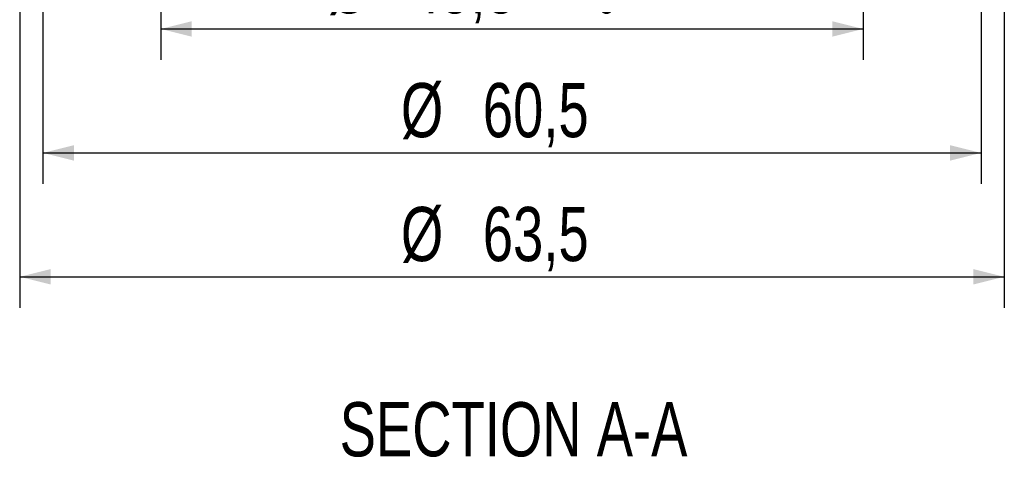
# Model space of a CAD drawing. Header units: millimetres. Extents: x 8 to 586, y 8 to 412.
# Tile 5 of 7: x 264 to 327, y 261 to 290. Entities that reach past the tile are written whole.
import ezdxf

# ---------------------------------------------------------------- set-up
doc = ezdxf.new("R2010")
doc.units = ezdxf.units.MM
doc.layers.add('DIMENSIONS', color=2, linetype='Continuous')
doc.layers.add('TEXT', color=2, linetype='Continuous')
doc.styles.add('SLDTEXTSTYLE1', font='TXT', dxfattribs={"width": 0.75})
doc.dimstyles.new('SLDDIMSTYLE14', dxfattribs={"dimtxt": 3.5, "dimasz": 2, "dimexe": 0, "dimexo": 0.0625, "dimgap": 0.875, "dimtad": 1, "dimdec": 1, "dimrnd": 1e-09, "dimzin": 12, "dimdsep": 46, "dimtxsty": 'SLDTEXTSTYLE1', "dimsah": 1, "dimcen": 0.09, "dimadec": 0, "dimazin": 3, "dimtol": 1, "dimtp": 0.03, "dimtfac": 1, "dimtofl": 0, "dimtmove": 0, "dimatfit": 3, "dimfxl": 0, "dimfrac": 2, "dimtolj": 1, "dimarcsym": 0})
doc.dimstyles.new('SLDDIMSTYLE2', dxfattribs={"dimtxt": 3.5, "dimasz": 2, "dimexe": 0, "dimexo": 0.0625, "dimgap": 0.875, "dimtad": 1, "dimdec": 1, "dimrnd": 1e-09, "dimzin": 12, "dimdsep": 46, "dimtxsty": 'SLDTEXTSTYLE1', "dimsah": 1, "dimcen": 0.09, "dimadec": 0, "dimazin": 3, "dimtfac": 1, "dimtdec": 1, "dimtofl": 0, "dimtmove": 0, "dimatfit": 3, "dimfxl": 0, "dimfrac": 2, "dimtolj": 1, "dimtzin": 12, "dimarcsym": 0})

# ---------------------------------------------------------------- blocks, each defined once
blk = doc.blocks.new('_D_17')
at = {"layer": 'DIMENSIONS'}
for p, q in [((272.7529050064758, 319.2265909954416), (272.7529050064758, 287.0118741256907)), ((318.0529050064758, 319.2265909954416), (318.0529050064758, 287.0118741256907)), ((272.7529050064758, 289.0118741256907), (318.0529050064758, 289.0118741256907))]:
    blk.add_line(p, q, dxfattribs=at)
for points in [[(272.7529050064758, 289.0118741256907), (274.7529050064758, 288.5118741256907), (274.7529050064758, 289.5118741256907)], [(318.0529050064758, 289.0118741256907), (316.0529050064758, 289.5118741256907), (316.0529050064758, 288.5118741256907)]]:
    blk.add_solid(points, dxfattribs=at)
at = {"layer": 'DIMENSIONS', "attachment_point": 1, "style": 'SLDTEXTSTYLE1'}
for s, insert, char_height in [('+', (298.7850102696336, 296.4778844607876), 2.5), ('0,03', (300.8031845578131, 296.4778844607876), 2.5), ('%%c', (283.5378144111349, 293.5236112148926), 3.5), ('45,3', (288.8161163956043, 293.5236110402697), 3.5), ('0', (300.8031845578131, 292.5117653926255), 2.5)]:
    blk.add_mtext(s, dxfattribs=dict(at, insert=insert, char_height=char_height))
blk = doc.blocks.new('_D_18')
at = {"layer": 'DIMENSIONS'}
for p, q in [((265.1529050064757, 313.2265909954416), (265.1529050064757, 279.0118741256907)), ((325.6529050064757, 313.2265909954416), (325.6529050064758, 279.0118741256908)), ((265.1529050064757, 281.0118741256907), (325.6529050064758, 281.0118741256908))]:
    blk.add_line(p, q, dxfattribs=at)
for points in [[(265.1529050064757, 281.0118741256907), (267.1529050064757, 280.5118741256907), (267.1529050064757, 281.5118741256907)], [(325.6529050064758, 281.0118741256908), (323.6529050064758, 281.5118741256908), (323.6529050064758, 280.5118741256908)]]:
    blk.add_solid(points, dxfattribs=at)
at = {"layer": 'DIMENSIONS', "char_height": 3.5, "attachment_point": 1, "style": 'SLDTEXTSTYLE1'}
for s, insert in [('%%c', (288.2394951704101, 285.5236112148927)), ('60,5', (293.5177971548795, 285.5236110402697))]:
    blk.add_mtext(s, dxfattribs=dict(at, insert=insert))
blk = doc.blocks.new('_D_19')
at = {"layer": 'DIMENSIONS'}
for p, q in [((263.6529050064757, 327.5065909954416), (263.6529050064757, 271.0118741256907)), ((327.1529050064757, 327.5065909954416), (327.1529050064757, 271.0118741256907)), ((263.6529050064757, 273.0118741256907), (327.1529050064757, 273.0118741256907))]:
    blk.add_line(p, q, dxfattribs=at)
for points in [[(263.6529050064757, 273.0118741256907), (265.6529050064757, 272.5118741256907), (265.6529050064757, 273.5118741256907)], [(327.1529050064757, 273.0118741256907), (325.1529050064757, 273.5118741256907), (325.1529050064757, 272.5118741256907)]]:
    blk.add_solid(points, dxfattribs=at)
at = {"layer": 'DIMENSIONS', "char_height": 3.5, "attachment_point": 1, "style": 'SLDTEXTSTYLE1'}
for s, insert in [('%%c', (288.2394951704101, 277.5236112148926)), ('63,5', (293.5177971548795, 277.5236110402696))]:
    blk.add_mtext(s, dxfattribs=dict(at, insert=insert))

msp = doc.modelspace()

# ---------------------------------------------------------------- texts
at = {"layer": 'TEXT', "insert": (295.5019496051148, 264.9171884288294), "char_height": 3.5, "attachment_point": 2, "style": 'SLDTEXTSTYLE1'}
msp.add_mtext('SECTION A-A', dxfattribs=at)

# ---------------------------------------------------------------- dimensions: what is measured, and where the dimension line sits
at = {"layer": 'DIMENSIONS'}
for base, p1, p2, dimstyle, picture, middle in [((327.1529050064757, 273.0118741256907), (263.6529050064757, 328.5065909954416), (327.1529050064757, 328.5065909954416), 'SLDDIMSTYLE2', '_D_19', (295.4029050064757, 273.0118741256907)), ((318.0529050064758, 289.0118741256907), (272.7529050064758, 320.2265909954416), (318.0529050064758, 320.2265909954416), 'SLDDIMSTYLE14', '_D_17', (295.4029050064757, 289.0118741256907))]:
    dim = msp.add_linear_dim(base=base, p1=p1, p2=p2, text='%%c<>', dimstyle=dimstyle, dxfattribs=at)
    dim.commit()
    dim.dimension.update_dxf_attribs({"geometry": picture, "text_midpoint": middle, "dimtype": 160})
dim = msp.add_linear_dim(base=(325.6529050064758, 281.0118741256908), p1=(265.1529050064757, 314.2265909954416), p2=(325.6529050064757, 314.2265909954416), angle=1.076657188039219e-13, text='%%c<>', dimstyle='SLDDIMSTYLE2', dxfattribs=at)
dim.commit()
dim.dimension.update_dxf_attribs({"geometry": '_D_18', "text_midpoint": (295.4029050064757, 281.0118741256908), "dimtype": 160})

doc.saveas('drawing.dxf')
